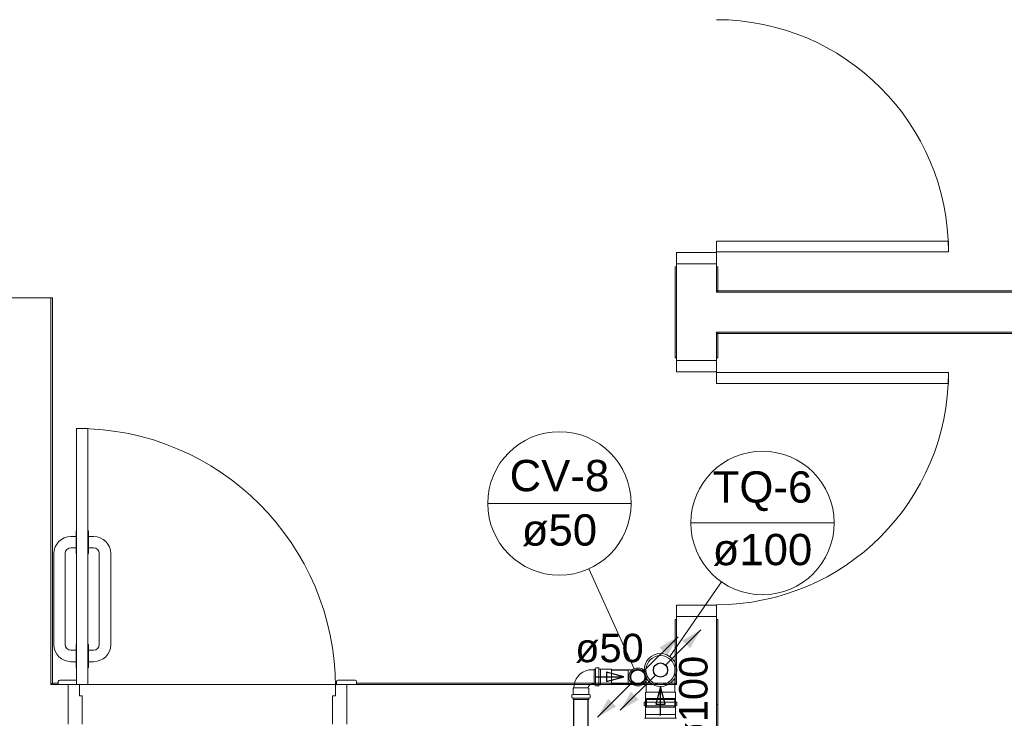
# Model space of a CAD drawing. Header units: millimetres. Extents: x 567 to 934, y -1 to 364.
# Tile 216 of 256: x 635 to 642, y 153 to 158. Entities that reach past the tile are written whole.
import ezdxf

# ---------------------------------------------------------------- set-up
doc = ezdxf.new("R2010")
doc.units = ezdxf.units.MM
doc.header["$MEASUREMENT"] = 0
doc.linetypes.add('NULL', pattern=[0])
doc.layers.add('ARQ FINA', color=8, linetype='Continuous')
for name, color, linetype, lineweight in [('CV-Condutos', 14, 'Continuous', 25), ('CV-Indicação coluna', 14, 'Continuous', 13), ('CV-Sentido conduto', 14, 'Continuous', 30), ('CV-Textos conduto', 7, 'Continuous', 9), ('Simbolos', 14, 'Continuous', 20), ('Simbolos_int', 14, 'Continuous', 15), ('TQ-Condutos', 14, 'Continuous', 25), ('TQ-Indicação coluna', 14, 'Continuous', 13), ('TQ-Sentido conduto', 14, 'Continuous', 30), ('TQ-Textos conduto', 7, 'Continuous', 9)]:
    doc.layers.add(name, color=color, linetype=linetype, lineweight=lineweight)
doc.styles.add('Arial', font='arial.ttf')

msp = doc.modelspace()

# ---------------------------------------------------------------- hatches: boundary and pattern name
at = {"layer": 'CV-Condutos', "linetype": 'Continuous'}
for points in [[(639.3797, 153.4547), (639.2498, 153.3797), (639.3047, 153.3247)], [(638.814, 152.889), (638.9439, 152.964), (638.889, 153.0189)]]:
    msp.add_hatch(color=11, dxfattribs=at).paths.add_polyline_path(points)
at = {"layer": 'TQ-Condutos', "linetype": 'Continuous'}
for points in [[(639.5389, 153.5029), (639.4089, 153.4279), (639.4639, 153.373)], [(638.9732, 152.9372), (639.1031, 153.0122), (639.0482, 153.0672)]]:
    msp.add_hatch(color=73, dxfattribs=at).paths.add_polyline_path(points)

# ---------------------------------------------------------------- linework, layer by layer
at = {"layer": 'ARQ FINA', "lineweight": 5}
for p, q in [((641.2814, 156.2355), (639.6494, 156.2355)), ((639.6494, 156.2355), (639.6494, 156.1595)), ((639.6494, 156.1595), (639.6494, 156.2355)), ((639.6494, 156.2355), (641.2814, 156.2355)), ((641.2814, 156.1595), (641.2814, 156.2355)), ((641.2814, 156.2355), (641.2814, 156.1595)), ((639.6494, 156.1555), (639.3694, 156.1555)), ((639.3694, 156.1555), (639.3694, 156.0755)), ((639.3694, 156.1555), (639.3694, 156.0755)), ((639.6494, 156.1555), (639.3694, 156.1555)), ((639.6494, 156.1595), (641.2814, 156.1595)), ((641.2814, 156.1595), (639.6494, 156.1595)), ((639.6494, 156.0755), (639.6494, 156.1555)), ((639.6494, 156.0755), (639.6494, 156.1555)), ((639.3594, 156.0555), (639.3694, 156.0555)), ((639.3594, 155.4155), (639.3594, 156.0555)), ((639.3694, 156.0755), (639.6494, 156.0755)), ((639.3694, 156.0755), (639.6494, 156.0755)), ((639.3694, 156.0755), (639.3694, 155.3955)), ((639.6494, 155.8755), (639.6494, 156.0755)), ((639.6494, 156.0555), (639.6594, 156.0555)), ((639.6594, 155.8755), (639.6594, 156.0555)), ((657.5205, 155.8855), (639.6494, 155.8855)), ((634.9694, 155.8355), (634.6894, 155.8355)), ((634.9694, 153.1191), (634.9694, 155.8355)), ((634.9694, 155.8355), (634.9794, 155.8355)), ((634.9794, 155.8355), (634.9794, 153.1291)), ((657.6494, 155.8755), (639.6494, 155.8755)), ((639.6494, 155.5955), (657.6494, 155.5955)), ((639.6494, 155.3955), (639.6494, 155.5955)), ((639.6494, 155.5855), (657.6494, 155.5855)), ((639.6594, 155.4155), (639.6594, 155.5955)), ((639.3694, 155.4155), (639.3594, 155.4155)), ((639.3694, 155.3155), (639.3694, 155.3955)), ((639.3694, 155.3955), (639.6494, 155.3955)), ((639.3694, 155.3955), (639.6494, 155.3955)), ((639.3694, 155.3155), (639.3694, 155.3955)), ((639.6594, 155.4155), (639.6494, 155.4155)), ((639.6494, 155.3955), (639.6494, 155.3155)), ((639.6494, 155.3955), (639.6494, 155.3155)), ((639.6494, 155.3155), (639.3694, 155.3155)), ((639.6494, 155.3155), (639.3694, 155.3155)), ((639.6494, 155.3115), (641.2814, 155.3115)), ((639.6494, 155.2355), (639.6494, 155.3115)), ((639.6494, 155.3115), (639.6494, 155.2355)), ((641.2814, 155.3115), (639.6494, 155.3115)), ((641.2814, 155.3115), (641.2814, 155.2355)), ((641.2814, 155.2355), (641.2814, 155.3115)), ((641.2814, 155.2355), (639.6494, 155.2355)), ((639.6494, 155.2355), (641.2814, 155.2355)), ((635.2294, 154.9191), (635.1494, 154.9191)), ((635.1494, 154.9191), (635.1494, 154.1991)), ((635.1494, 154.9191), (635.1494, 153.1191)), ((635.2294, 154.9191), (635.1494, 154.9191)), ((635.2294, 154.1991), (635.2294, 154.9191)), ((635.2294, 153.1191), (635.2294, 154.9191)), ((635.1454, 154.1591), (635.1094, 154.1591)), ((635.1494, 154.1991), (635.1454, 154.1991)), ((635.1454, 154.1991), (635.1454, 154.1591)), ((635.1454, 154.0791), (635.1454, 154.1591)), ((635.1494, 154.0391), (635.1494, 154.1991)), ((635.2334, 154.1991), (635.2294, 154.1991)), ((635.2294, 154.1991), (635.2294, 154.0391)), ((635.2334, 154.1591), (635.2334, 154.1991)), ((635.2694, 154.1591), (635.2334, 154.1591)), ((635.2334, 154.1591), (635.2334, 154.0791)), ((635.1094, 154.0791), (635.1454, 154.0791)), ((635.1454, 154.0791), (635.1454, 154.0391)), ((635.2334, 154.0391), (635.2334, 154.0791)), ((635.2334, 154.0791), (635.2694, 154.0791)), ((634.9894, 154.0391), (634.9894, 153.3991)), ((635.0694, 153.3991), (635.0694, 154.0391)), ((635.1454, 154.0391), (635.1494, 154.0391)), ((635.1494, 154.0391), (635.1494, 153.3991)), ((635.2294, 153.3991), (635.2294, 154.0391)), ((635.2294, 154.0391), (635.2334, 154.0391)), ((635.3094, 154.0391), (635.3094, 153.3991)), ((635.3894, 153.3991), (635.3894, 154.0391)), ((639.3694, 153.6755), (639.6494, 153.6755)), ((639.3694, 153.5955), (639.3694, 153.6755)), ((639.3694, 153.6755), (639.3694, 153.5955)), ((639.6494, 153.6755), (639.3694, 153.6755)), ((639.6494, 153.6755), (639.6494, 153.5955)), ((639.6494, 153.5955), (639.6494, 153.6755)), ((639.6494, 153.5955), (639.3694, 153.5955)), ((639.3694, 153.5955), (639.6494, 153.5955)), ((639.3694, 153.5955), (639.3694, 153.1191)), ((639.6494, 145.9955), (639.6494, 153.5955)), ((639.3594, 153.5755), (639.3694, 153.5755)), ((639.3594, 153.1291), (639.3594, 153.5755)), ((639.6494, 153.5755), (639.6594, 153.5755)), ((639.6594, 152.6544), (639.6594, 153.5755)), ((635.1494, 153.3991), (635.1454, 153.3991)), ((635.1454, 153.3991), (635.1454, 153.3591)), ((635.1494, 153.2391), (635.1494, 153.3991)), ((635.2334, 153.3991), (635.2294, 153.3991)), ((635.2294, 153.3991), (635.2294, 153.2391)), ((635.2334, 153.3591), (635.2334, 153.3991)), ((635.1454, 153.3591), (635.1094, 153.3591)), ((635.1454, 153.2791), (635.1454, 153.3591)), ((635.2694, 153.3591), (635.2334, 153.3591)), ((635.2334, 153.3591), (635.2334, 153.2791)), ((635.1094, 153.2791), (635.1454, 153.2791)), ((635.1454, 153.2791), (635.1454, 153.2391)), ((635.2334, 153.2391), (635.2334, 153.2791)), ((635.2334, 153.2791), (635.2694, 153.2791)), ((635.1454, 153.2391), (635.1494, 153.2391)), ((635.1494, 153.2391), (635.1494, 153.1191)), ((635.2294, 153.1191), (635.2294, 153.2391)), ((635.2294, 153.2391), (635.2334, 153.2391)), ((634.9694, 153.1191), (634.9794, 153.1291)), ((635.0894, 153.1191), (634.9694, 153.1191)), ((635.0207, 153.1291), (634.9794, 153.1291)), ((635.0207, 153.1397), (635.0207, 153.1197)), ((635.0207, 153.1197), (635.1494, 153.1197)), ((635.1494, 153.1497), (635.0307, 153.1497)), ((635.0894, 152.8391), (635.0894, 153.1191)), ((635.1494, 153.1191), (635.0894, 153.1191)), ((635.1494, 153.1191), (635.2294, 153.1191)), ((635.1494, 153.1191), (635.2294, 153.1191)), ((635.1694, 153.0391), (635.1694, 153.1191)), ((636.9694, 153.1191), (635.2294, 153.1191)), ((637.0494, 153.1191), (636.9694, 153.1191)), ((636.9694, 153.1191), (636.9694, 153.0391)), ((636.978, 153.1397), (636.978, 153.1197)), ((636.978, 153.1197), (637.118, 153.1197)), ((637.108, 153.1497), (636.988, 153.1497)), ((639.3694, 153.1191), (637.0494, 153.1191)), ((637.0494, 153.1191), (637.0494, 152.8391)), ((637.118, 153.1197), (637.118, 153.1397)), ((639.3594, 153.1291), (637.118, 153.1291)), ((639.3694, 153.1191), (639.3594, 153.1291)), ((635.1894, 153.0391), (635.1694, 153.0391)), ((635.1894, 152.8391), (635.1894, 153.0391)), ((636.9694, 153.0391), (636.9494, 153.0391)), ((636.9494, 153.0391), (636.9494, 152.8391)), ((639.6494, 152.9791), (639.6594, 152.9791))]:
    msp.add_line(p, q, dxfattribs=at)
for centre, radius, start, end in [((639.6494, 156.1595), 1.632, 0, 90), ((639.6494, 155.3115), 1.632, 270, 360), ((635.1494, 153.0991), 1.82, 0, 90), ((635.1094, 154.0391), 0.12, 90, 180), ((635.2694, 154.0391), 0.12, 360, 90), ((635.1094, 154.0391), 0.04, 90, 180), ((635.2694, 154.0391), 0.04, 360, 90), ((635.1094, 153.3991), 0.12, 180, 270), ((635.1094, 153.3991), 0.04, 180, 270), ((635.2694, 153.3991), 0.12, 270, 0), ((635.2694, 153.3991), 0.04, 270, 0), ((635.0307, 153.1397), 0.01, 90, 180), ((635.0307, 153.1397), 0.01, 90, 180), ((636.988, 153.1397), 0.01, 90, 180), ((636.988, 153.1397), 0.01, 90, 180), ((637.108, 153.1397), 0.01, 0, 90), ((637.108, 153.1397), 0.01, 0, 90)]:
    msp.add_arc(centre, radius, start, end, dxfattribs=at)
at = {"layer": 'CV-Condutos'}
for p, q in [((638.9125, 153.2225), (639.0282, 153.2225)), ((638.9125, 153.1211), (639.0282, 153.1211)), ((638.6466, 150.2308), (638.6466, 153.013)), ((638.748, 150.2308), (638.748, 153.013))]:
    msp.add_line(p, q, dxfattribs=at)
for points in [[(639.1322, 153.2072), (639.3797, 153.4547)], [(639.0615, 153.1365), (638.814, 152.889)]]:
    msp.add_lwpolyline(points, dxfattribs=at)
msp.add_circle((639.0968, 153.1718), 0.05, dxfattribs=at)
msp.add_circle((639.0968, 153.1718), 0.05, dxfattribs=at)
at = {"layer": 'CV-Indicação coluna'}
for p, q in [((638.0412, 154.3915), (639.0494, 154.3915)), ((638.753, 153.9321), (639.0706, 153.2298))]:
    msp.add_line(p, q, dxfattribs=at)
msp.add_circle((638.5453, 154.3915), 0.5041, dxfattribs=at)
msp.add_circle((638.5453, 154.3915), 0.5041, dxfattribs=at)
at = {"layer": 'CV-Sentido conduto'}
for p, q in [((638.9971, 153.1718), (638.8764, 153.2042)), ((638.8764, 153.2042), (638.8764, 153.1395)), ((638.8764, 153.1395), (638.9971, 153.1718))]:
    msp.add_line(p, q, dxfattribs=at)
msp.add_lwpolyline([(638.7971, 153.1718), (638.9971, 153.1718)], dxfattribs=at)
at = {"layer": 'Simbolos'}
for p, q in [((638.7745, 153.2225), (638.7885, 153.2225)), ((638.7885, 153.1171), (638.7885, 153.2265)), ((638.7885, 153.2265), (638.7972, 153.2265)), ((638.8008, 153.2339), (638.7992, 153.228)), ((638.8027, 153.2354), (638.8202, 153.2354)), ((638.8222, 153.2336), (638.8227, 153.2283)), ((638.8247, 153.2265), (638.834, 153.2265)), ((638.834, 153.2265), (638.8344, 153.2261)), ((638.8344, 153.2261), (638.9125, 153.2261)), ((639.0584, 153.2225), (639.0282, 153.2225)), ((638.7745, 153.1211), (638.7885, 153.1211)), ((638.7885, 153.1171), (638.7972, 153.1171)), ((638.8008, 153.1097), (638.7992, 153.1156)), ((638.8027, 153.1082), (638.8202, 153.1082)), ((638.8222, 153.11), (638.8227, 153.1153)), ((638.8247, 153.1171), (638.834, 153.1171)), ((638.834, 153.1171), (638.8344, 153.1175)), ((638.8344, 153.1175), (638.9125, 153.1175)), ((639.0584, 153.1211), (639.0282, 153.1211)), ((639.1544, 153.0646), (639.1544, 153.1656)), ((639.3576, 153.0646), (639.3576, 153.1656)), ((638.6337, 153.0272), (638.6337, 153.0447)), ((638.6356, 153.0467), (638.6408, 153.0472)), ((638.6426, 153.091), (638.6466, 153.095)), ((638.6426, 153.0492), (638.6426, 153.091)), ((638.752, 153.091), (638.748, 153.095)), ((638.752, 153.0492), (638.752, 153.091)), ((638.7591, 153.0467), (638.7539, 153.0472)), ((638.7609, 153.0272), (638.7609, 153.0447)), ((639.15, 153.0602), (639.1544, 153.0646)), ((639.15, 153.0207), (639.15, 153.0602)), ((639.362, 153.0602), (639.3576, 153.0646)), ((639.362, 153.0207), (639.362, 153.0602)), ((638.6352, 153.0252), (638.6412, 153.0237)), ((638.6426, 153.013), (638.6426, 153.0217)), ((638.6426, 153.013), (638.752, 153.013)), ((638.752, 153.013), (638.752, 153.0217)), ((638.7595, 153.0252), (638.7535, 153.0237)), ((639.1407, 152.9727), (639.1407, 152.9916)), ((639.1422, 152.9708), (639.148, 152.9692)), ((639.1425, 152.9936), (639.1477, 152.9941)), ((639.1495, 153.0202), (639.15, 153.0207)), ((639.1495, 152.996), (639.1495, 153.0202)), ((639.15, 152.9082), (639.15, 153.0129)), ((639.3625, 153.0202), (639.362, 153.0207)), ((639.362, 152.9082), (639.362, 153.0129)), ((639.3625, 152.996), (639.3625, 153.0202)), ((639.3698, 152.9708), (639.364, 152.9692)), ((639.3695, 152.9936), (639.3643, 152.9941)), ((639.3713, 152.9727), (639.3713, 152.9916)), ((639.1495, 152.9584), (639.1495, 152.9673)), ((639.3625, 152.9584), (639.1495, 152.9584)), ((639.1495, 152.9077), (639.15, 152.9082)), ((639.1495, 152.8835), (639.1495, 152.9077)), ((639.3625, 152.9077), (639.362, 152.9082)), ((639.3625, 152.9584), (639.3625, 152.9673)), ((639.3625, 152.8835), (639.3625, 152.9077)), ((639.1425, 152.8811), (639.1477, 152.8816)), ((639.3695, 152.8811), (639.3643, 152.8816))]:
    msp.add_line(p, q, dxfattribs=at)
for points in [[(638.7745, 153.2225), (638.7523, 153.2206), (638.7308, 153.2148), (638.7106, 153.2054), (638.6923, 153.1926), (638.6766, 153.1768), (638.6638, 153.1586), (638.6544, 153.1384), (638.6486, 153.1168), (638.6466, 153.0946)], [(638.7972, 153.2265), (638.7975, 153.2265), (638.7978, 153.2266), (638.7981, 153.2267), (638.7983, 153.2268), (638.7986, 153.227), (638.7988, 153.2272), (638.799, 153.2275), (638.7991, 153.2277), (638.7992, 153.228)], [(638.8027, 153.2354), (638.8024, 153.2354), (638.8021, 153.2353), (638.8019, 153.2352), (638.8016, 153.2351), (638.8014, 153.2349), (638.8012, 153.2347), (638.801, 153.2345), (638.8009, 153.2342), (638.8008, 153.2339)], [(638.8222, 153.2336), (638.8222, 153.2339), (638.8221, 153.2342), (638.8219, 153.2345), (638.8217, 153.2348), (638.8215, 153.235), (638.8212, 153.2352), (638.8209, 153.2353), (638.8206, 153.2354), (638.8202, 153.2354)], [(638.8227, 153.2283), (638.8228, 153.228), (638.8229, 153.2277), (638.823, 153.2274), (638.8232, 153.2272), (638.8235, 153.2269), (638.8237, 153.2268), (638.824, 153.2266), (638.8244, 153.2265), (638.8247, 153.2265)], [(638.7745, 153.1211), (638.7699, 153.1207), (638.7655, 153.1195), (638.7613, 153.1176), (638.7575, 153.1149), (638.7542, 153.1116), (638.7516, 153.1079), (638.7496, 153.1037), (638.7485, 153.0992), (638.748, 153.0946)], [(638.7992, 153.1156), (638.7991, 153.1159), (638.799, 153.1162), (638.7988, 153.1164), (638.7986, 153.1166), (638.7983, 153.1168), (638.7981, 153.1169), (638.7978, 153.117), (638.7975, 153.1171), (638.7972, 153.1171)], [(638.8008, 153.1097), (638.8009, 153.1094), (638.801, 153.1092), (638.8012, 153.1089), (638.8014, 153.1087), (638.8016, 153.1085), (638.8019, 153.1084), (638.8021, 153.1083), (638.8024, 153.1082), (638.8027, 153.1082)], [(638.8202, 153.1082), (638.8206, 153.1082), (638.8209, 153.1083), (638.8212, 153.1085), (638.8215, 153.1086), (638.8217, 153.1089), (638.8219, 153.1091), (638.8221, 153.1094), (638.8222, 153.1097), (638.8222, 153.11)], [(638.8247, 153.1171), (638.8244, 153.1171), (638.824, 153.117), (638.8237, 153.1169), (638.8235, 153.1167), (638.8232, 153.1165), (638.823, 153.1162), (638.8229, 153.1159), (638.8228, 153.1156), (638.8227, 153.1153)], [(638.6356, 153.0467), (638.6352, 153.0466), (638.6349, 153.0465), (638.6346, 153.0464), (638.6344, 153.0462), (638.6342, 153.0459), (638.634, 153.0456), (638.6339, 153.0453), (638.6338, 153.045), (638.6337, 153.0447)], [(638.6408, 153.0472), (638.6411, 153.0472), (638.6415, 153.0473), (638.6417, 153.0475), (638.642, 153.0477), (638.6422, 153.0479), (638.6424, 153.0482), (638.6425, 153.0485), (638.6426, 153.0488), (638.6426, 153.0492)], [(638.752, 153.0492), (638.7521, 153.0488), (638.7522, 153.0485), (638.7523, 153.0482), (638.7525, 153.0479), (638.7527, 153.0477), (638.7529, 153.0475), (638.7532, 153.0473), (638.7535, 153.0472), (638.7539, 153.0472)], [(638.7609, 153.0447), (638.7609, 153.045), (638.7608, 153.0453), (638.7607, 153.0456), (638.7605, 153.0459), (638.7603, 153.0462), (638.76, 153.0464), (638.7598, 153.0465), (638.7594, 153.0466), (638.7591, 153.0467)], [(638.6337, 153.0272), (638.6338, 153.0269), (638.6338, 153.0266), (638.6339, 153.0263), (638.6341, 153.0261), (638.6343, 153.0258), (638.6345, 153.0256), (638.6347, 153.0255), (638.635, 153.0253), (638.6352, 153.0252)], [(638.6426, 153.0217), (638.6426, 153.022), (638.6426, 153.0223), (638.6425, 153.0226), (638.6423, 153.0228), (638.6421, 153.023), (638.6419, 153.0232), (638.6417, 153.0234), (638.6414, 153.0235), (638.6412, 153.0236)], [(638.7535, 153.0236), (638.7533, 153.0235), (638.753, 153.0234), (638.7528, 153.0232), (638.7526, 153.023), (638.7524, 153.0228), (638.7522, 153.0226), (638.7521, 153.0223), (638.7521, 153.022), (638.752, 153.0217)], [(638.7595, 153.0252), (638.7597, 153.0253), (638.76, 153.0255), (638.7602, 153.0256), (638.7604, 153.0258), (638.7606, 153.0261), (638.7608, 153.0263), (638.7609, 153.0266), (638.7609, 153.0269), (638.7609, 153.0272)], [(639.1425, 152.9936), (639.1422, 152.9935), (639.1419, 152.9934), (639.1416, 152.9933), (639.1414, 152.9931), (639.1411, 152.9928), (639.1409, 152.9925), (639.1408, 152.9922), (639.1407, 152.9919), (639.1407, 152.9916)], [(639.1407, 152.9727), (639.1407, 152.9724), (639.1408, 152.9721), (639.1409, 152.9718), (639.141, 152.9716), (639.1412, 152.9714), (639.1414, 152.9712), (639.1417, 152.971), (639.1419, 152.9709), (639.1422, 152.9708)], [(639.1477, 152.994), (639.148, 152.9941), (639.1483, 152.9942), (639.1486, 152.9944), (639.1489, 152.9946), (639.1491, 152.9948), (639.1493, 152.9951), (639.1494, 152.9954), (639.1495, 152.9957), (639.1495, 152.996)], [(639.1495, 152.9673), (639.1495, 152.9675), (639.1494, 152.9678), (639.1493, 152.9681), (639.1492, 152.9683), (639.149, 152.9686), (639.1488, 152.9688), (639.1486, 152.969), (639.1483, 152.9691), (639.148, 152.9692)], [(639.3625, 152.996), (639.3625, 152.9957), (639.3626, 152.9954), (639.3627, 152.9951), (639.3629, 152.9948), (639.3632, 152.9946), (639.3634, 152.9944), (639.3637, 152.9942), (639.364, 152.9941), (639.3643, 152.994)], [(639.364, 152.9692), (639.3637, 152.9691), (639.3635, 152.969), (639.3632, 152.9688), (639.363, 152.9686), (639.3628, 152.9683), (639.3627, 152.9681), (639.3626, 152.9678), (639.3625, 152.9675), (639.3625, 152.9673)], [(639.3713, 152.9916), (639.3713, 152.9919), (639.3712, 152.9922), (639.3711, 152.9925), (639.3709, 152.9928), (639.3707, 152.9931), (639.3704, 152.9933), (639.3701, 152.9934), (639.3698, 152.9935), (639.3695, 152.9936)], [(639.3698, 152.9708), (639.3701, 152.9709), (639.3704, 152.971), (639.3706, 152.9712), (639.3708, 152.9714), (639.371, 152.9716), (639.3711, 152.9718), (639.3712, 152.9721), (639.3713, 152.9724), (639.3713, 152.9727)], [(639.1477, 152.8815), (639.148, 152.8816), (639.1483, 152.8817), (639.1486, 152.8819), (639.1489, 152.8821), (639.1491, 152.8823), (639.1493, 152.8826), (639.1494, 152.8829), (639.1495, 152.8832), (639.1495, 152.8835)], [(639.3625, 152.8835), (639.3625, 152.8832), (639.3626, 152.8829), (639.3627, 152.8826), (639.3629, 152.8823), (639.3632, 152.8821), (639.3634, 152.8819), (639.3637, 152.8817), (639.364, 152.8816), (639.3643, 152.8815)]]:
    msp.add_lwpolyline(points, dxfattribs=at)
for centre, radius in [((639.256, 153.2201), 0.1153), ((639.0968, 153.1718), 0.0636)]:
    msp.add_circle(centre, radius, dxfattribs=at)
at = {"layer": 'Simbolos_int'}
for p, q in [((638.7885, 153.1211), (638.7885, 153.2225)), ((638.7988, 153.1171), (638.7988, 153.2265)), ((638.8228, 153.1171), (638.8228, 153.2265)), ((638.834, 153.1171), (638.834, 153.2265)), ((638.9125, 153.1175), (638.9125, 153.2261)), ((639.0282, 153.2225), (639.0282, 153.1211)), ((638.6426, 153.0473), (638.752, 153.0473)), ((638.6466, 153.095), (638.748, 153.095)), ((639.3576, 153.0646), (639.1544, 153.0646)), ((638.6426, 153.0233), (638.752, 153.0233)), ((639.3625, 152.9942), (639.1495, 152.9942)), ((639.3625, 152.9688), (639.1495, 152.9688)), ((639.362, 153.0207), (639.15, 153.0207)), ((639.362, 153.0129), (639.15, 153.0129)), ((639.362, 152.9082), (639.15, 152.9082)), ((639.3625, 152.8817), (639.1495, 152.8817))]:
    msp.add_line(p, q, dxfattribs=at)
for centre, radius in [((639.256, 153.2201), 0.1021), ((639.0968, 153.1718), 0.0547)]:
    msp.add_circle(centre, radius, dxfattribs=at)
at = {"layer": 'TQ-Condutos'}
for p, q in [((639.1544, 153.0129), (639.1544, 152.9584)), ((639.3576, 153.0129), (639.3576, 152.9584))]:
    msp.add_line(p, q, dxfattribs=at)
for points in [[(639.2914, 153.2554), (639.5389, 153.5029)], [(639.2207, 153.1847), (638.9732, 152.9372)]]:
    msp.add_lwpolyline(points, dxfattribs=at)
msp.add_circle((639.256, 153.2201), 0.05, dxfattribs=at)
msp.add_circle((639.256, 153.2201), 0.05, dxfattribs=at)
at = {"layer": 'TQ-Indicação coluna'}
for p, q in [((639.4691, 154.2539), (640.4775, 154.2539)), ((639.6859, 153.8397), (639.3217, 153.3148))]:
    msp.add_line(p, q, dxfattribs=at)
msp.add_circle((639.9733, 154.2539), 0.5042, dxfattribs=at)
msp.add_circle((639.9733, 154.2539), 0.5042, dxfattribs=at)
at = {"layer": 'TQ-Sentido conduto'}
for p, q in [((639.256, 153.1016), (639.2237, 152.9808)), ((639.2884, 152.9808), (639.256, 153.1016)), ((639.2237, 152.9808), (639.2884, 152.9808))]:
    msp.add_line(p, q, dxfattribs=at)
msp.add_lwpolyline([(639.256, 152.9016), (639.256, 153.1016)], dxfattribs=at)

# ---------------------------------------------------------------- texts
at = {"layer": 'CV-Indicação coluna', "linetype": 'NULL', "char_height": 0.22, "attachment_point": 8, "line_spacing_factor": 0.6, "style": 'Arial'}
for s, insert, width in [('CV-8', (638.5453, 154.4741), 1.400488), ('ø50', (638.5453, 154.0889), 1.059085)]:
    msp.add_mtext(s, dxfattribs=dict(at, insert=insert, width=width))
at = {"layer": 'CV-Textos conduto', "linetype": 'NULL', "insert": (638.8971, 153.27), "char_height": 0.2, "width": 0.962805, "attachment_point": 8, "line_spacing_factor": 0.6, "style": 'Arial'}
msp.add_mtext('ø50', dxfattribs=at)
at = {"layer": 'TQ-Indicação coluna', "linetype": 'NULL', "char_height": 0.22, "attachment_point": 8, "line_spacing_factor": 0.6, "style": 'Arial'}
for s, insert, width in [('TQ-6', (639.9733, 154.3365), 1.400152), ('ø100', (639.9733, 153.9513), 1.400823)]:
    msp.add_mtext(s, dxfattribs=dict(at, insert=insert, width=width))
at = {"layer": 'TQ-Textos conduto', "linetype": 'NULL', "insert": (639.5923, 153.0016), "char_height": 0.2, "width": 1.273476, "attachment_point": 8, "rotation": 90.00021, "line_spacing_factor": 0.6, "style": 'Arial'}
msp.add_mtext('ø100', dxfattribs=at)

doc.saveas('drawing.dxf')
